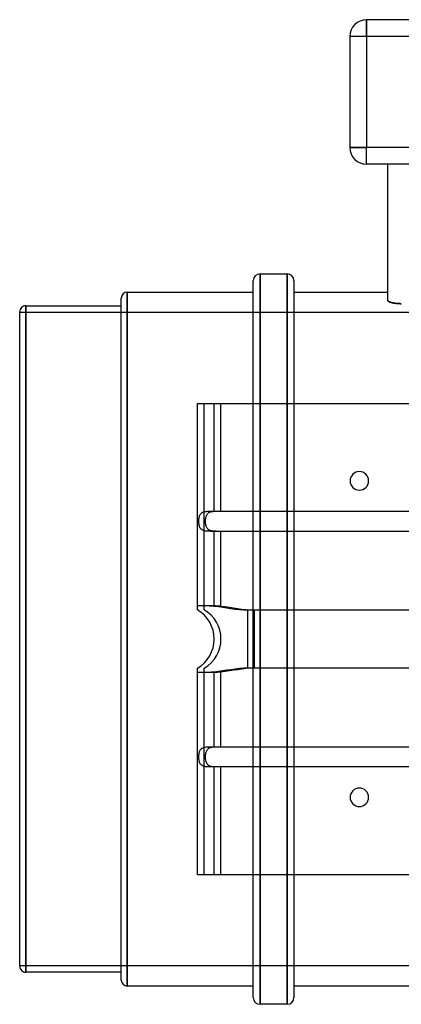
# Model space of a CAD drawing. Header units: millimetres. Extents: x -151 to 151, y -108 to 184.
# Tile 1 of 3: x -151 to -38, y -108 to 184. Entities that reach past the tile are written whole.
import ezdxf

# ---------------------------------------------------------------- set-up
doc = ezdxf.new("R2010")
doc.units = ezdxf.units.MM
doc.layers.add('HIDDEN', color=7, linetype='Continuous')
doc.layers.add('THICK', color=7, linetype='Continuous')

msp = doc.modelspace()

# ---------------------------------------------------------------- linework, layer by layer
at = {"layer": 'HIDDEN'}
for p, q in [((-47.85, 179), (-47.85, 184)), ((-47.85, 184), (-47.85, 184)), ((-47.85, 179), (-52.85, 179)), ((-52.85, 179), (-52.85, 179)), ((-47.85, 179), (-47.85, 146.05)), ((47.85, 179), (-47.85, 179)), ((-47.85, 146.05), (-52.85, 146.05)), ((-52.85, 146.05), (-52.85, 146.05)), ((47.85, 146.05), (-47.85, 146.05)), ((-47.85, 141.05), (-47.85, 146.05)), ((-47.85, 141.05), (-47.85, 141.05)), ((-41.53, 141.05), (-41.53, 141.05)), ((-79.54, 108.5), (-79.54, -108.5)), ((-71.46, 108.5), (-71.46, -108.5)), ((-119, -103.08), (-119, 103.07)), ((-41.53, 100.61), (-41.52, 100.57)), ((-41.52, 100.57), (-41.51, 100.53)), ((-41.51, 100.53), (-41.49, 100.49)), ((-41.49, 100.49), (-41.46, 100.44)), ((-41.46, 100.44), (-41.42, 100.4)), ((-41.42, 100.4), (-41.38, 100.36)), ((-41.38, 100.36), (-41.32, 100.32)), ((-41.32, 100.32), (-41.26, 100.28)), ((-41.26, 100.28), (-41.19, 100.24)), ((-41.19, 100.24), (-41.11, 100.19)), ((-41.11, 100.19), (-41.02, 100.15)), ((-41.02, 100.15), (-40.93, 100.12)), ((-40.93, 100.12), (-40.83, 100.08)), ((-40.83, 100.08), (-40.72, 100.04)), ((-40.72, 100.04), (-40.61, 100)), ((-40.61, 100), (-40.49, 99.97)), ((-40.49, 99.97), (-40.37, 99.94)), ((-40.37, 99.94), (-40.24, 99.91)), ((-40.24, 99.91), (-40.11, 99.88)), ((-40.11, 99.88), (-39.96, 99.85)), ((-39.96, 99.85), (-39.81, 99.82)), ((-39.81, 99.82), (-39.66, 99.79)), ((-39.66, 99.79), (-39.5, 99.77)), ((-39.5, 99.77), (-39.33, 99.74)), ((-39.33, 99.74), (-39.16, 99.72)), ((-39.16, 99.72), (-38.98, 99.7)), ((-38.98, 99.7), (-38.81, 99.69)), ((-38.81, 99.69), (-38.63, 99.67)), ((-38.63, 99.67), (-38.44, 99.66)), ((-38.44, 99.66), (-38.26, 99.65)), ((-38.26, 99.65), (-38.07, 99.64)), ((-38.07, 99.64), (-37.89, 99.63)), ((-37.89, 99.63), (-37.71, 99.63)), ((-37.71, 99.63), (-37.53, 99.63)), ((151, 97), (-151, 97)), ((-149.2, -99), (-149.2, 99)), ((-98.15, 70), (-98.15, 70)), ((-96.15, 70), (-96.15, 70)), ((-96.15, 9.8), (-96.15, 70)), ((-91.15, 38), (-91.15, 70)), ((-81.54, 0), (-81.54, 70)), ((-79.54, 0), (-79.54, 70)), ((-71.46, 0), (-71.46, 70)), ((-69.46, 70), (-69.46, 0)), ((-95.73, 35.13), (-95.72, 35.39)), ((-95.73, 34.87), (-95.73, 35.13)), ((-95.72, 35.39), (-95.7, 35.66)), ((-95.7, 35.66), (-95.67, 35.92)), ((-95.67, 35.92), (-95.62, 36.17)), ((-95.62, 36.17), (-95.56, 36.41)), ((-95.56, 36.41), (-95.49, 36.64)), ((-95.49, 36.64), (-95.4, 36.84)), ((-95.4, 36.84), (-95.3, 37.03)), ((-95.3, 37.03), (-95.18, 37.2)), ((-95.18, 37.2), (-95.04, 37.35)), ((-95.04, 37.35), (-94.88, 37.49)), ((-94.88, 37.49), (-94.71, 37.6)), ((-94.71, 37.6), (-94.53, 37.69)), ((-94.53, 37.69), (-94.35, 37.77)), ((-94.35, 37.77), (-94.15, 37.83)), ((-94.15, 37.83), (-93.93, 37.88)), ((-93.93, 37.88), (-93.71, 37.92)), ((-93.71, 37.92), (-93.48, 37.94)), ((-93.48, 37.94), (-93.23, 37.97)), ((-93.23, 37.97), (-92.99, 37.98)), ((-92.99, 37.98), (-92.73, 37.99)), ((-92.73, 37.99), (-92.47, 37.99)), ((-92.47, 37.99), (-92.21, 38)), ((-92.21, 38), (-91.94, 38)), ((-91.94, 38), (-91.67, 38)), ((-91.67, 38), (-91.41, 38)), ((-91.41, 38), (-91.15, 38)), ((-91.15, 38), (91.15, 38)), ((-95.72, 34.61), (-95.73, 34.87)), ((-95.7, 34.34), (-95.72, 34.61)), ((-95.67, 34.08), (-95.7, 34.34)), ((-95.62, 33.83), (-95.67, 34.08)), ((-95.56, 33.59), (-95.62, 33.83)), ((-95.49, 33.36), (-95.56, 33.59)), ((-95.4, 33.16), (-95.49, 33.36)), ((-95.3, 32.97), (-95.4, 33.16)), ((-95.18, 32.8), (-95.3, 32.97)), ((-95.04, 32.65), (-95.18, 32.8)), ((-94.88, 32.51), (-95.04, 32.65)), ((-94.71, 32.4), (-94.88, 32.51)), ((-94.53, 32.31), (-94.71, 32.4)), ((-94.35, 32.23), (-94.53, 32.31)), ((-94.15, 32.17), (-94.35, 32.23)), ((-93.93, 32.12), (-94.15, 32.17)), ((-93.71, 32.08), (-93.93, 32.12)), ((-93.48, 32.06), (-93.71, 32.08)), ((-93.23, 32.03), (-93.48, 32.06)), ((-92.99, 32.02), (-93.23, 32.03)), ((-92.73, 32.01), (-92.99, 32.02)), ((-92.47, 32.01), (-92.73, 32.01)), ((-92.21, 32), (-92.47, 32.01)), ((-91.94, 32), (-92.21, 32)), ((-91.67, 32), (-91.94, 32)), ((-91.41, 32), (-91.67, 32)), ((-91.15, 32), (-91.41, 32)), ((91.15, 32), (-91.15, 32)), ((-91.15, 9.8), (-91.15, 32)), ((-96.15, 9.8), (-96.14, 9.83)), ((-96.15, 9.64), (-96.15, 9.8)), ((-96.15, 9.46), (-96.15, 9.64)), ((-96.15, 9.28), (-96.15, 9.46)), ((-96.15, 9.09), (-96.15, 9.28)), ((-96.15, 8.91), (-96.15, 9.09)), ((-96.15, 8.77), (-96.15, 8.91)), ((-96.14, 9.83), (-96.13, 9.85)), ((-96.13, 9.85), (-96.11, 9.87)), ((-96.11, 9.87), (-96.07, 9.88)), ((-96.07, 9.88), (-96.03, 9.9)), ((-96.03, 9.9), (-95.97, 9.91)), ((-95.97, 9.91), (-95.91, 9.92)), ((-95.91, 9.92), (-95.83, 9.93)), ((-95.83, 9.93), (-95.75, 9.94)), ((-95.75, 9.94), (-95.66, 9.94)), ((-95.66, 9.94), (-95.55, 9.95)), ((-95.55, 9.95), (-95.44, 9.95)), ((-95.44, 9.95), (-95.32, 9.96)), ((-95.32, 9.96), (-95.2, 9.96)), ((-95.2, 9.96), (-95.06, 9.96)), ((-95.06, 9.96), (-94.92, 9.96)), ((-94.92, 9.96), (-94.77, 9.96)), ((-94.77, 9.96), (-94.61, 9.96)), ((-94.61, 9.96), (-94.44, 9.96)), ((-94.44, 9.96), (-94.27, 9.96)), ((-94.27, 9.96), (-94.09, 9.96)), ((-94.09, 9.96), (-93.91, 9.96)), ((-93.91, 9.96), (-93.72, 9.95)), ((-93.72, 9.95), (-93.52, 9.95)), ((-93.52, 9.95), (-93.32, 9.94)), ((-93.32, 9.94), (-93.12, 9.94)), ((-93.12, 9.94), (-92.91, 9.93)), ((-92.91, 9.93), (-92.69, 9.92)), ((-92.69, 9.92), (-92.48, 9.91)), ((-92.48, 9.91), (-92.26, 9.9)), ((-92.26, 9.9), (-92.04, 9.88)), ((-92.04, 9.88), (-91.82, 9.87)), ((-91.82, 9.87), (-91.6, 9.85)), ((-91.6, 9.85), (-91.37, 9.83)), ((-91.37, 9.83), (-91.15, 9.8)), ((-91.15, 9.8), (-89.87, 9.64)), ((-89.87, 9.64), (-88.64, 9.46)), ((-88.64, 9.46), (-87.44, 9.28)), ((-87.44, 9.28), (-86.19, 9.09)), ((-86.19, 9.09), (-84.91, 8.91)), ((-84.91, 8.91), (-83.62, 8.77)), ((-98.15, 8.66), (-98.15, 8.66)), ((-96.15, 8.69), (-96.15, 8.77)), ((-96.15, 8.66), (-96.15, 8.69)), ((-96.15, 8.66), (-96.15, 8.66)), ((-83.62, 8.77), (-82.36, 8.69)), ((-82.36, 8.69), (-81.15, 8.66)), ((-81.15, 0), (-81.15, 8.66)), ((-81.15, 8.66), (81.15, 8.66)), ((-81.54, -70), (-81.54, 0)), ((-81.15, -8.66), (-81.15, 0)), ((-79.54, -70), (-79.54, 0)), ((-71.46, -70), (-71.46, 0)), ((-69.46, 0), (-69.46, -70)), ((-98.15, -8.66), (-98.15, -8.66)), ((-96.15, -8.66), (-96.15, -8.66)), ((-96.15, -8.69), (-96.15, -8.66)), ((-96.15, -8.77), (-96.15, -8.69)), ((-96.15, -8.91), (-96.15, -8.77)), ((-83.62, -8.77), (-84.91, -8.91)), ((-82.36, -8.69), (-83.62, -8.77)), ((-81.15, -8.66), (-82.36, -8.69)), ((81.15, -8.66), (-81.15, -8.66)), ((-96.15, -9.09), (-96.15, -8.91)), ((-96.15, -9.28), (-96.15, -9.09)), ((-96.15, -9.46), (-96.15, -9.28)), ((-96.15, -9.64), (-96.15, -9.46)), ((-96.15, -9.8), (-96.15, -9.64)), ((-96.15, -70), (-96.15, -9.8)), ((-96.14, -9.83), (-96.15, -9.8)), ((-96.13, -9.85), (-96.14, -9.83)), ((-96.1, -9.87), (-96.13, -9.85)), ((-96.07, -9.88), (-96.1, -9.87)), ((-96.02, -9.9), (-96.07, -9.88)), ((-95.97, -9.91), (-96.02, -9.9)), ((-95.91, -9.92), (-95.97, -9.91)), ((-95.83, -9.93), (-95.91, -9.92)), ((-95.75, -9.94), (-95.83, -9.93)), ((-95.65, -9.94), (-95.75, -9.94)), ((-95.55, -9.95), (-95.65, -9.94)), ((-95.44, -9.95), (-95.55, -9.95)), ((-95.32, -9.96), (-95.44, -9.95)), ((-95.19, -9.96), (-95.32, -9.96)), ((-95.06, -9.96), (-95.19, -9.96)), ((-94.91, -9.96), (-95.06, -9.96)), ((-94.76, -9.96), (-94.91, -9.96)), ((-94.6, -9.96), (-94.76, -9.96)), ((-94.44, -9.96), (-94.6, -9.96)), ((-94.26, -9.96), (-94.44, -9.96)), ((-94.09, -9.96), (-94.26, -9.96)), ((-93.9, -9.96), (-94.09, -9.96)), ((-93.71, -9.95), (-93.9, -9.96)), ((-93.52, -9.95), (-93.71, -9.95)), ((-93.32, -9.94), (-93.52, -9.95)), ((-93.11, -9.94), (-93.32, -9.94)), ((-92.9, -9.93), (-93.11, -9.94)), ((-92.69, -9.92), (-92.9, -9.93)), ((-92.48, -9.91), (-92.69, -9.92)), ((-92.26, -9.9), (-92.48, -9.91)), ((-92.04, -9.88), (-92.26, -9.9)), ((-91.82, -9.87), (-92.04, -9.88)), ((-91.6, -9.85), (-91.82, -9.87)), ((-91.37, -9.83), (-91.6, -9.85)), ((-91.15, -9.8), (-91.37, -9.83)), ((-89.87, -9.64), (-91.15, -9.8)), ((-91.15, -32), (-91.15, -9.8)), ((-88.64, -9.46), (-89.87, -9.64)), ((-87.44, -9.28), (-88.64, -9.46)), ((-86.19, -9.09), (-87.44, -9.28)), ((-84.91, -8.91), (-86.19, -9.09)), ((-94.35, -32.23), (-94.15, -32.17)), ((-94.15, -32.17), (-93.94, -32.12)), ((-93.94, -32.12), (-93.72, -32.09)), ((-93.72, -32.09), (-93.48, -32.06)), ((-93.48, -32.06), (-93.24, -32.04)), ((-93.24, -32.04), (-92.99, -32.02)), ((-92.99, -32.02), (-92.73, -32.01)), ((-92.73, -32.01), (-92.47, -32.01)), ((-92.47, -32.01), (-92.21, -32)), ((-92.21, -32), (-91.94, -32)), ((-91.94, -32), (-91.68, -32)), ((-91.68, -32), (-91.41, -32)), ((-91.41, -32), (-91.15, -32)), ((-91.15, -32), (91.15, -32)), ((-95.73, -34.87), (-95.72, -34.61)), ((-95.73, -35.13), (-95.73, -34.87)), ((-95.72, -34.61), (-95.7, -34.35)), ((-95.7, -34.35), (-95.67, -34.09)), ((-95.67, -34.09), (-95.62, -33.84)), ((-95.62, -33.84), (-95.56, -33.6)), ((-95.56, -33.6), (-95.49, -33.37)), ((-95.49, -33.37), (-95.4, -33.17)), ((-95.4, -33.17), (-95.3, -32.98)), ((-95.3, -32.98), (-95.19, -32.81)), ((-95.19, -32.81), (-95.05, -32.66)), ((-95.05, -32.66), (-94.9, -32.52)), ((-94.9, -32.52), (-94.72, -32.4)), ((-94.72, -32.4), (-94.54, -32.31)), ((-94.54, -32.31), (-94.35, -32.23)), ((-95.72, -35.39), (-95.73, -35.13)), ((-95.7, -35.66), (-95.72, -35.39)), ((-95.67, -35.92), (-95.7, -35.66)), ((-95.62, -36.17), (-95.67, -35.92)), ((-95.56, -36.41), (-95.62, -36.17)), ((-95.49, -36.64), (-95.56, -36.41)), ((-95.4, -36.84), (-95.49, -36.64)), ((-95.3, -37.03), (-95.4, -36.84)), ((-95.18, -37.2), (-95.3, -37.03)), ((-95.04, -37.35), (-95.18, -37.2)), ((-94.88, -37.49), (-95.04, -37.35)), ((-94.71, -37.6), (-94.88, -37.49)), ((-94.53, -37.69), (-94.71, -37.6)), ((-94.35, -37.77), (-94.53, -37.69)), ((-94.15, -37.83), (-94.35, -37.77)), ((-93.93, -37.88), (-94.15, -37.83)), ((-93.71, -37.92), (-93.93, -37.88)), ((-93.48, -37.94), (-93.71, -37.92)), ((-93.23, -37.97), (-93.48, -37.94)), ((-92.99, -37.98), (-93.23, -37.97)), ((-92.73, -37.99), (-92.99, -37.98)), ((-92.47, -37.99), (-92.73, -37.99)), ((-92.21, -38), (-92.47, -37.99)), ((-91.94, -38), (-92.21, -38)), ((-91.67, -38), (-91.94, -38)), ((-91.41, -38), (-91.67, -38)), ((-91.15, -38), (-91.41, -38)), ((91.15, -38), (-91.15, -38)), ((-91.15, -70), (-91.15, -38)), ((-98.15, -70), (-98.15, -70)), ((-96.15, -70), (-96.15, -70)), ((-151, -97), (151, -97))]:
    msp.add_line(p, q, dxfattribs=at)
for start, end in [(0, 60), (300, 0)]:
    msp.add_arc((-101.15, 0), 10, start, end, dxfattribs=at)
at = {"layer": 'THICK'}
for p, q in [((47.85, 184), (-47.85, 184)), ((-47.85, 184), (-47.85, 179)), ((-52.85, 179), (-52.85, 146.05)), ((-47.85, 179), (-52.85, 179)), ((47.85, 179), (-47.85, 179)), ((-47.85, 179), (-47.85, 146.05)), ((-52.85, 146.05), (-47.85, 146.05)), ((-47.85, 141.05), (-47.85, 146.05)), ((47.85, 146.05), (-47.85, 146.05)), ((47.85, 141.05), (-47.85, 141.05)), ((-41.53, 100.61), (-41.53, 141.05)), ((-79.54, 108.5), (-71.46, 108.5)), ((-79.54, 70), (-79.54, 108.5)), ((-71.46, 70), (-71.46, 108.5)), ((-81.54, 70), (-81.54, 106.5)), ((-69.46, 106.5), (-69.46, 70)), ((-119, 103.07), (-119, 0)), ((-119, 103.07), (-81.54, 103.07)), ((-69.46, 103.07), (-41.53, 103.07)), ((-120.8, 0), (-120.8, 101.28)), ((-41.52, 100.56), (-41.53, 100.61)), ((-41.5, 100.5), (-41.52, 100.56)), ((-41.47, 100.45), (-41.5, 100.5)), ((-41.42, 100.4), (-41.47, 100.45)), ((-41.36, 100.35), (-41.42, 100.4)), ((-41.29, 100.3), (-41.36, 100.35)), ((-41.2, 100.24), (-41.29, 100.3)), ((-41.11, 100.19), (-41.2, 100.24)), ((-40.99, 100.14), (-41.11, 100.19)), ((-40.87, 100.09), (-40.99, 100.14)), ((-40.74, 100.05), (-40.87, 100.09)), ((-40.6, 100), (-40.74, 100.05)), ((-40.45, 99.96), (-40.6, 100)), ((-40.29, 99.92), (-40.45, 99.96)), ((-40.12, 99.88), (-40.29, 99.92)), ((-39.94, 99.84), (-40.12, 99.88)), ((-39.75, 99.81), (-39.94, 99.84)), ((-39.55, 99.77), (-39.75, 99.81)), ((-39.34, 99.75), (-39.55, 99.77)), ((-39.13, 99.72), (-39.34, 99.75)), ((-38.91, 99.7), (-39.13, 99.72)), ((-38.68, 99.68), (-38.91, 99.7)), ((-38.45, 99.66), (-38.68, 99.68)), ((-38.22, 99.65), (-38.45, 99.66)), ((-37.98, 99.64), (-38.22, 99.65)), ((-37.75, 99.63), (-37.98, 99.64)), ((-37.53, 99.63), (-37.75, 99.63)), ((-151, 0), (-151, 97.2)), ((-149.2, 99), (-120.8, 99)), ((-149.2, 99), (-149.2, 0)), ((-98.15, 9.8), (-98.15, 70)), ((-98.15, 70), (-93.15, 70)), ((-93.15, 70), (93.15, 70)), ((-93.15, 38), (-93.15, 70)), ((-97.73, 35.13), (-97.72, 35.39)), ((-97.73, 34.87), (-97.73, 35.13)), ((-97.72, 35.39), (-97.7, 35.66)), ((-97.7, 35.66), (-97.67, 35.92)), ((-97.67, 35.92), (-97.62, 36.17)), ((-97.62, 36.17), (-97.56, 36.41)), ((-97.56, 36.41), (-97.49, 36.64)), ((-97.49, 36.64), (-97.4, 36.84)), ((-97.4, 36.84), (-97.3, 37.03)), ((-97.3, 37.03), (-97.18, 37.2)), ((-97.18, 37.2), (-97.04, 37.35)), ((-97.04, 37.35), (-96.88, 37.49)), ((-96.88, 37.49), (-96.71, 37.6)), ((-96.71, 37.6), (-96.53, 37.69)), ((-96.53, 37.69), (-96.35, 37.77)), ((-96.35, 37.77), (-96.15, 37.83)), ((-96.15, 37.83), (-95.93, 37.88)), ((-95.93, 37.88), (-95.71, 37.92)), ((-95.71, 37.92), (-95.48, 37.94)), ((-95.48, 37.94), (-95.23, 37.97)), ((-95.23, 37.97), (-94.99, 37.98)), ((-94.99, 37.98), (-94.73, 37.99)), ((-94.73, 37.99), (-94.47, 37.99)), ((-94.47, 37.99), (-94.21, 38)), ((-94.21, 38), (-93.94, 38)), ((-93.94, 38), (-93.67, 38)), ((-93.67, 38), (-93.41, 38)), ((-93.41, 38), (-93.15, 38)), ((-93.15, 38), (93.15, 38)), ((-97.72, 34.61), (-97.73, 34.87)), ((-97.7, 34.34), (-97.72, 34.61)), ((-97.67, 34.08), (-97.7, 34.34)), ((-97.62, 33.83), (-97.67, 34.08)), ((-97.56, 33.59), (-97.62, 33.83)), ((-97.49, 33.36), (-97.56, 33.59)), ((-97.4, 33.16), (-97.49, 33.36)), ((-97.3, 32.97), (-97.4, 33.16)), ((-97.18, 32.8), (-97.3, 32.97)), ((-97.04, 32.65), (-97.18, 32.8)), ((-96.88, 32.51), (-97.04, 32.65)), ((-96.71, 32.4), (-96.88, 32.51)), ((-96.53, 32.31), (-96.71, 32.4)), ((-96.35, 32.23), (-96.53, 32.31)), ((-96.15, 32.17), (-96.35, 32.23)), ((-95.93, 32.12), (-96.15, 32.17)), ((-95.71, 32.08), (-95.93, 32.12)), ((-95.48, 32.06), (-95.71, 32.08)), ((-95.23, 32.03), (-95.48, 32.06)), ((-94.99, 32.02), (-95.23, 32.03)), ((-94.73, 32.01), (-94.99, 32.02)), ((-94.47, 32.01), (-94.73, 32.01)), ((-94.21, 32), (-94.47, 32.01)), ((-93.94, 32), (-94.21, 32)), ((-93.67, 32), (-93.94, 32)), ((-93.41, 32), (-93.67, 32)), ((-93.15, 32), (-93.41, 32)), ((93.15, 32), (-93.15, 32)), ((-93.15, 9.8), (-93.15, 32)), ((-98.15, 9.8), (-98.14, 9.83)), ((-98.15, 9.64), (-98.15, 9.8)), ((-98.15, 9.46), (-98.15, 9.64)), ((-98.15, 9.28), (-98.15, 9.46)), ((-98.15, 9.09), (-98.15, 9.28)), ((-98.15, 8.91), (-98.15, 9.09)), ((-98.15, 8.77), (-98.15, 8.91)), ((-98.14, 9.83), (-98.13, 9.85)), ((-98.13, 9.85), (-98.11, 9.87)), ((-98.11, 9.87), (-98.07, 9.88)), ((-98.07, 9.88), (-98.03, 9.9)), ((-98.03, 9.9), (-97.97, 9.91)), ((-97.97, 9.91), (-97.91, 9.92)), ((-97.91, 9.92), (-97.83, 9.93)), ((-97.83, 9.93), (-97.75, 9.94)), ((-97.75, 9.94), (-97.66, 9.94)), ((-97.66, 9.94), (-97.55, 9.95)), ((-97.55, 9.95), (-97.44, 9.95)), ((-97.44, 9.95), (-97.32, 9.96)), ((-97.32, 9.96), (-97.2, 9.96)), ((-97.2, 9.96), (-97.06, 9.96)), ((-97.06, 9.96), (-96.92, 9.96)), ((-96.92, 9.96), (-96.77, 9.96)), ((-96.77, 9.96), (-96.61, 9.96)), ((-96.61, 9.96), (-96.44, 9.96)), ((-96.44, 9.96), (-96.27, 9.96)), ((-96.27, 9.96), (-96.09, 9.96)), ((-96.09, 9.96), (-95.91, 9.96)), ((-95.91, 9.96), (-95.72, 9.95)), ((-95.72, 9.95), (-95.52, 9.95)), ((-95.52, 9.95), (-95.32, 9.94)), ((-95.32, 9.94), (-95.12, 9.94)), ((-95.12, 9.94), (-94.91, 9.93)), ((-94.91, 9.93), (-94.69, 9.92)), ((-94.69, 9.92), (-94.48, 9.91)), ((-94.48, 9.91), (-94.26, 9.9)), ((-94.26, 9.9), (-94.04, 9.88)), ((-94.04, 9.88), (-93.82, 9.87)), ((-93.82, 9.87), (-93.6, 9.85)), ((-93.6, 9.85), (-93.37, 9.83)), ((-93.37, 9.83), (-93.15, 9.8)), ((-93.15, 9.8), (-91.87, 9.64)), ((-91.87, 9.64), (-90.64, 9.46)), ((-90.64, 9.46), (-89.44, 9.28)), ((-89.44, 9.28), (-88.19, 9.09)), ((-88.19, 9.09), (-86.91, 8.91)), ((-86.91, 8.91), (-85.62, 8.77)), ((-98.15, 8.69), (-98.15, 8.77)), ((-98.15, 8.66), (-98.15, 8.69)), ((-85.62, 8.77), (-84.36, 8.69)), ((-84.36, 8.69), (-83.15, 8.66)), ((-83.15, 0), (-83.15, 8.66)), ((-83.15, 8.66), (83.15, 8.66)), ((-151, -97.2), (-151, 0)), ((-149.2, 0), (-149.2, -99)), ((-120.8, -101.28), (-120.8, 0)), ((-119, 0), (-119, -103.08)), ((-83.15, -8.66), (-83.15, 0)), ((-98.15, -8.69), (-98.15, -8.66)), ((-98.15, -8.77), (-98.15, -8.69)), ((-98.15, -8.91), (-98.15, -8.77)), ((-85.62, -8.77), (-86.91, -8.91)), ((-84.36, -8.69), (-85.62, -8.77)), ((-83.15, -8.66), (-84.36, -8.69)), ((83.15, -8.66), (-83.15, -8.66)), ((-98.15, -9.09), (-98.15, -8.91)), ((-98.15, -9.28), (-98.15, -9.09)), ((-98.15, -9.46), (-98.15, -9.28)), ((-98.15, -9.64), (-98.15, -9.46)), ((-98.15, -9.8), (-98.15, -9.64)), ((-98.14, -9.83), (-98.15, -9.8)), ((-98.15, -70), (-98.15, -9.8)), ((-98.13, -9.85), (-98.14, -9.83)), ((-98.1, -9.87), (-98.13, -9.85)), ((-98.07, -9.88), (-98.1, -9.87)), ((-98.02, -9.9), (-98.07, -9.88)), ((-97.97, -9.91), (-98.02, -9.9)), ((-97.91, -9.92), (-97.97, -9.91)), ((-97.83, -9.93), (-97.91, -9.92)), ((-97.75, -9.94), (-97.83, -9.93)), ((-97.65, -9.94), (-97.75, -9.94)), ((-97.55, -9.95), (-97.65, -9.94)), ((-97.44, -9.95), (-97.55, -9.95)), ((-97.32, -9.96), (-97.44, -9.95)), ((-97.19, -9.96), (-97.32, -9.96)), ((-97.06, -9.96), (-97.19, -9.96)), ((-96.91, -9.96), (-97.06, -9.96)), ((-96.76, -9.96), (-96.91, -9.96)), ((-96.6, -9.96), (-96.76, -9.96)), ((-96.44, -9.96), (-96.6, -9.96)), ((-96.26, -9.96), (-96.44, -9.96)), ((-96.09, -9.96), (-96.26, -9.96)), ((-95.9, -9.96), (-96.09, -9.96)), ((-95.71, -9.95), (-95.9, -9.96)), ((-95.52, -9.95), (-95.71, -9.95)), ((-95.32, -9.94), (-95.52, -9.95)), ((-95.11, -9.94), (-95.32, -9.94)), ((-94.9, -9.93), (-95.11, -9.94)), ((-94.69, -9.92), (-94.9, -9.93)), ((-94.48, -9.91), (-94.69, -9.92)), ((-94.26, -9.9), (-94.48, -9.91)), ((-94.04, -9.88), (-94.26, -9.9)), ((-93.82, -9.87), (-94.04, -9.88)), ((-93.6, -9.85), (-93.82, -9.87)), ((-93.37, -9.83), (-93.6, -9.85)), ((-93.15, -9.8), (-93.37, -9.83)), ((-91.87, -9.64), (-93.15, -9.8)), ((-93.15, -32), (-93.15, -9.8)), ((-90.64, -9.46), (-91.87, -9.64)), ((-89.44, -9.28), (-90.64, -9.46)), ((-88.19, -9.09), (-89.44, -9.28)), ((-86.91, -8.91), (-88.19, -9.09)), ((-96.35, -32.23), (-96.15, -32.17)), ((-96.15, -32.17), (-95.94, -32.12)), ((-95.94, -32.12), (-95.72, -32.09)), ((-95.72, -32.09), (-95.48, -32.06)), ((-95.48, -32.06), (-95.24, -32.04)), ((-95.24, -32.04), (-94.99, -32.02)), ((-94.99, -32.02), (-94.73, -32.01)), ((-94.73, -32.01), (-94.47, -32.01)), ((-94.47, -32.01), (-94.21, -32)), ((-94.21, -32), (-93.94, -32)), ((-93.94, -32), (-93.68, -32)), ((-93.68, -32), (-93.41, -32)), ((-93.41, -32), (-93.15, -32)), ((-93.15, -32), (93.15, -32)), ((-97.73, -34.87), (-97.72, -34.61)), ((-97.73, -35.13), (-97.73, -34.87)), ((-97.72, -34.61), (-97.7, -34.35)), ((-97.7, -34.35), (-97.67, -34.09)), ((-97.67, -34.09), (-97.62, -33.84)), ((-97.62, -33.84), (-97.56, -33.6)), ((-97.56, -33.6), (-97.49, -33.37)), ((-97.49, -33.37), (-97.4, -33.17)), ((-97.4, -33.17), (-97.3, -32.98)), ((-97.3, -32.98), (-97.19, -32.81)), ((-97.19, -32.81), (-97.05, -32.66)), ((-97.05, -32.66), (-96.9, -32.52)), ((-96.9, -32.52), (-96.72, -32.4)), ((-96.72, -32.4), (-96.54, -32.31)), ((-96.54, -32.31), (-96.35, -32.23)), ((-97.72, -35.39), (-97.73, -35.13)), ((-97.7, -35.66), (-97.72, -35.39)), ((-97.67, -35.92), (-97.7, -35.66)), ((-97.62, -36.17), (-97.67, -35.92)), ((-97.56, -36.41), (-97.62, -36.17)), ((-97.49, -36.64), (-97.56, -36.41)), ((-97.4, -36.84), (-97.49, -36.64)), ((-97.3, -37.03), (-97.4, -36.84)), ((-97.18, -37.2), (-97.3, -37.03)), ((-97.04, -37.35), (-97.18, -37.2)), ((-96.88, -37.49), (-97.04, -37.35)), ((-96.71, -37.6), (-96.88, -37.49)), ((-96.53, -37.69), (-96.71, -37.6)), ((-96.35, -37.77), (-96.53, -37.69)), ((-96.15, -37.83), (-96.35, -37.77)), ((-95.93, -37.88), (-96.15, -37.83)), ((-95.71, -37.92), (-95.93, -37.88)), ((-95.48, -37.94), (-95.71, -37.92)), ((-95.23, -37.97), (-95.48, -37.94)), ((-94.99, -37.98), (-95.23, -37.97)), ((-94.73, -37.99), (-94.99, -37.98)), ((-94.47, -37.99), (-94.73, -37.99)), ((-94.21, -38), (-94.47, -37.99)), ((-93.94, -38), (-94.21, -38)), ((-93.67, -38), (-93.94, -38)), ((-93.41, -38), (-93.67, -38)), ((-93.15, -38), (-93.41, -38)), ((93.15, -38), (-93.15, -38)), ((-93.15, -70), (-93.15, -38)), ((-93.15, -70), (-98.15, -70)), ((93.15, -70), (-93.15, -70)), ((-81.54, -106.5), (-81.54, -70)), ((-79.54, -108.5), (-79.54, -70)), ((-71.46, -108.5), (-71.46, -70)), ((-69.46, -70), (-69.46, -106.5)), ((-120.8, -99), (-149.2, -99)), ((-81.54, -103.08), (-119, -103.08)), ((69.46, -103.08), (-69.46, -103.08)), ((-71.46, -108.5), (-79.54, -108.5))]:
    msp.add_line(p, q, dxfattribs=at)
for centre, radius, start, end in [((-47.85, 179), 5, 90, 180), ((-47.85, 146.05), 5, 180, 270), ((-79.54, 106.5), 2, 90, 180), ((-71.46, 106.5), 2, 0, 90), ((-119, 101.28), 1.8, 90, 180), ((-149.2, 97.2), 1.8, 89.9999, 180.0001), ((-50, 47), 2.75, 0, 180), ((-50, 47), 2.75, 180, 0), ((-103.15, 0), 10, 0, 60), ((-103.15, 0), 10, 300, 0), ((-50, -47), 2.75, 0, 180), ((-50, -47), 2.75, 180, 0), ((-149.2, -97.2), 1.8, 179.9999, 270.0001), ((-119, -101.28), 1.8, 180, 270), ((-79.54, -106.5), 2, 180, 270), ((-71.46, -106.5), 2, 270, 0)]:
    msp.add_arc(centre, radius, start, end, dxfattribs=at)

doc.saveas('drawing.dxf')
